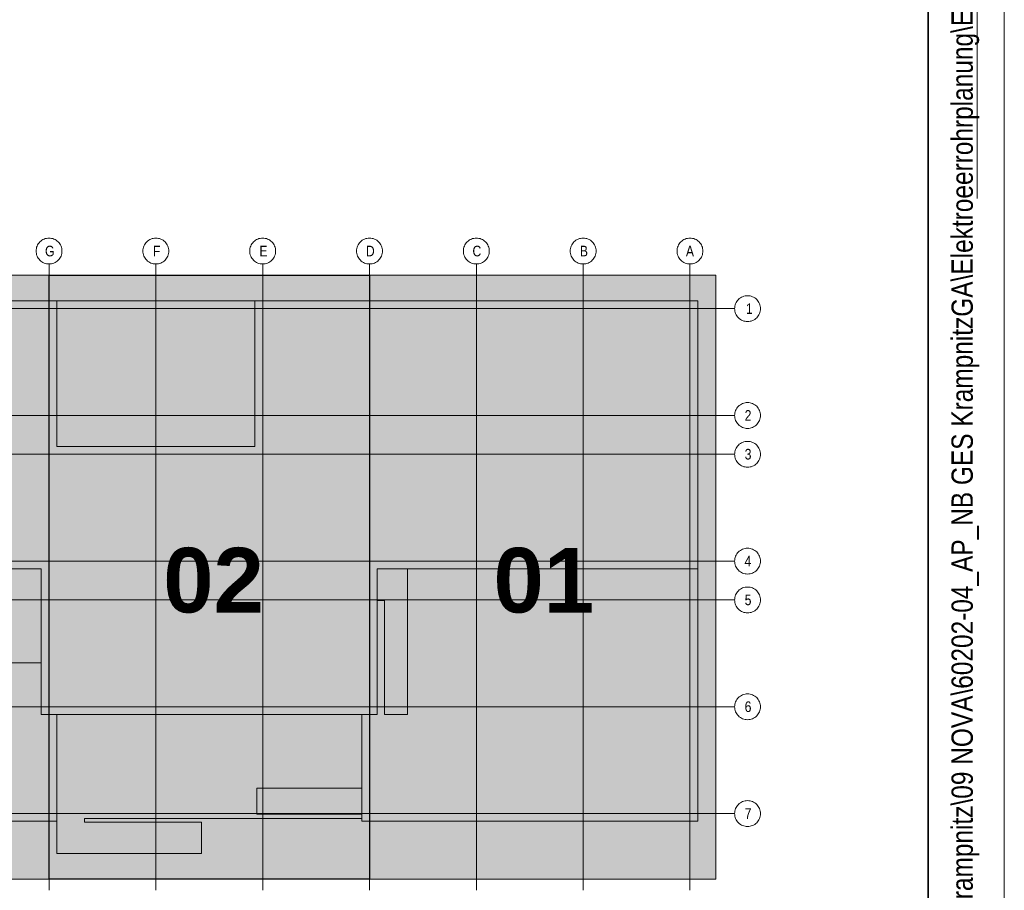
# Model space of a CAD drawing. Extents: x -620 to 300, y 62 to 1107.
# Tile 52 of 256: x 236 to 300, y 239 to 296. Entities that reach past the tile are written whole.
import ezdxf
from ezdxf.lldxf.tags import DXFTag

# ---------------------------------------------------------------- set-up
doc = ezdxf.new("R2010")
doc.units = 0
doc.layers.get('0').update_dxf_attribs({"lineweight": 35})
for name, color, linetype, lineweight in [('iwb_Plankopf Linie', 7, 'Continuous', 13), ('iwb_Plankopf Rahmen', 7, 'Continuous', 35), ('iwb_Plankopf Text', 7, 'Continuous', 18), ('PK_LP', 7, 'Continuous', 9), ('PK_LP_Achsen', 7, 'STRICHPUNKT2', 5)]:
    doc.layers.add(name, color=color, linetype=linetype, lineweight=lineweight)
doc.layers.add('PK_LP_T02', color=7, linetype='Continuous', lineweight=9, true_color=0xff6600)
doc.layers.add('PK_LP_T02_Rest', color=9, linetype='Continuous', lineweight=9, true_color=0x808080)
doc.styles.get("Standard").update_dxf_attribs({"font": 'ARIALN.TTF'})
tags = doc.linetypes.add('grob', pattern=[14, 3, -8, 3]).pattern_tags.tags
tags[8:9] = [DXFTag(74, 4), DXFTag(75, 0), DXFTag(340, '0'), DXFTag(46, 0.0), DXFTag(50, 0.0), DXFTag(44, 0.0), DXFTag(45, 0.0)]
tags[6:7] = [DXFTag(74, 4), DXFTag(75, 0), DXFTag(340, '0'), DXFTag(46, 0.0), DXFTag(50, 0.0), DXFTag(44, 0.0), DXFTag(45, 0.0)]
tags[4:5] = [DXFTag(74, 4), DXFTag(75, 0), DXFTag(340, '0'), DXFTag(46, 0.0), DXFTag(50, 0.0), DXFTag(44, 0.0), DXFTag(45, 0.0)]
tags = doc.linetypes.add('STRICHPUNKT2', pattern=[12.7, 6.35, -3.175, 0, -3.175]).pattern_tags.tags
tags[10:11] = [DXFTag(74, 4), DXFTag(75, 0), DXFTag(340, '0'), DXFTag(46, 0.0), DXFTag(50, 0.0), DXFTag(44, 0.0), DXFTag(45, 0.0)]
tags[8:9] = [DXFTag(74, 4), DXFTag(75, 0), DXFTag(340, '0'), DXFTag(46, 0.0), DXFTag(50, 0.0), DXFTag(44, 0.0), DXFTag(45, 0.0)]
tags[6:7] = [DXFTag(74, 4), DXFTag(75, 0), DXFTag(340, '0'), DXFTag(46, 0.0), DXFTag(50, 0.0), DXFTag(44, 0.0), DXFTag(45, 0.0)]
tags[4:5] = [DXFTag(74, 4), DXFTag(75, 0), DXFTag(340, '0'), DXFTag(46, 0.0), DXFTag(50, 0.0), DXFTag(44, 0.0), DXFTag(45, 0.0)]

# ---------------------------------------------------------------- blocks, each defined once
blk = doc.blocks.new('Blockreferenz-A06G9G5L8I')
at = {"color": 0, "linetype": 'ByBlock', "lineweight": -2, "ltscale": 0.13}
blk.add_solid([(237.643, 240.014), (237.643, 279.685), (258.68, 240.014), (258.68, 279.685)], dxfattribs=at)
at = {"layer": 'PK_LP', "linetype": 'grob', "lineweight": 5, "ltscale": 0.13}
for p, q in [((216.605, 279.685), (237.643, 279.685)), ((237.643, 279.685), (237.643, 240.014)), ((258.68, 279.685), (281.418, 279.685)), ((258.68, 240.014), (258.68, 279.685)), ((281.418, 279.685), (281.418, 240.014)), ((237.643, 240.014), (216.605, 240.014)), ((281.418, 240.014), (258.68, 240.014))]:
    blk.add_line(p, q, dxfattribs=at)
at = {"layer": 'PK_LP', "linetype": 'grob', "lineweight": 30, "ltscale": 0.3}
for p, q in [((237.643, 279.685), (258.68, 279.685)), ((237.643, 240.014), (237.643, 279.685)), ((258.68, 279.685), (258.68, 240.014)), ((258.68, 240.014), (237.643, 240.014))]:
    blk.add_line(p, q, dxfattribs=at)
at = {"layer": 'PK_LP', "linetype": 'ByBlock', "lineweight": -2, "ltscale": 0.13}
for p, q in [((237.643, 240.014), (237.643, 279.685)), ((258.68, 240.014), (258.68, 279.685))]:
    blk.add_line(p, q, dxfattribs=at)
at = {"layer": 'PK_LP', "linetype": 'ByBlock', "lineweight": 13, "ltscale": 0.13}
for p, q in [((209.085, 277.985), (238.15, 277.985)), ((238.15, 277.985), (251.16, 277.985)), ((238.15, 268.423), (238.15, 277.985)), ((238.15, 277.985), (238.15, 268.423)), ((251.16, 277.985), (251.16, 268.423)), ((251.16, 268.423), (251.16, 277.985)), ((251.16, 277.985), (280.225, 277.985)), ((280.225, 277.985), (280.225, 260.395)), ((251.16, 268.423), (238.15, 268.423)), ((238.15, 268.423), (251.16, 268.423)), ((237.135, 260.395), (217.113, 260.395)), ((237.135, 250.833), (237.135, 260.395)), ((280.225, 260.395), (259.188, 260.395)), ((259.188, 260.395), (259.188, 250.833)), ((261.185, 260.395), (259.188, 260.395)), ((259.188, 260.395), (259.188, 258.319)), ((280.225, 260.395), (259.188, 260.395)), ((259.188, 260.395), (259.188, 250.833)), ((261.185, 250.833), (261.185, 260.395)), ((280.225, 243.82), (280.225, 260.395)), ((259.188, 258.319), (259.655, 258.319)), ((259.655, 258.319), (259.655, 250.833)), ((237.135, 254.222), (221.25, 254.222)), ((237.135, 250.833), (237.135, 254.222)), ((238.15, 250.833), (237.135, 250.833)), ((259.188, 250.833), (237.135, 250.833)), ((238.15, 250.833), (238.15, 241.714)), ((258.173, 250.833), (238.15, 250.833)), ((238.15, 243.82), (238.15, 250.833)), ((258.173, 243.996), (258.173, 250.833)), ((259.188, 250.833), (258.173, 250.833)), ((258.173, 250.833), (258.173, 245.994)), ((259.655, 250.833), (261.185, 250.833)), ((251.288, 245.994), (251.288, 244.294)), ((258.173, 245.994), (251.288, 245.994)), ((216.098, 243.82), (238.15, 243.82)), ((239.976, 243.754), (239.976, 243.996)), ((239.976, 243.996), (258.173, 243.996)), ((247.66, 243.754), (239.976, 243.754)), ((247.66, 241.714), (247.66, 243.754)), ((251.288, 244.294), (258.173, 244.294)), ((258.173, 244.294), (258.173, 243.82)), ((258.173, 243.82), (280.225, 243.82)), ((238.15, 241.714), (247.66, 241.714))]:
    blk.add_line(p, q, dxfattribs=at)
at = {"layer": 'PK_LP_Achsen', "linetype": 'ByBlock', "ltscale": 0.13}
for p, q in [((236.986, 281.797), (237.042, 281.859)), ((237.042, 281.859), (237.103, 281.915)), ((237.103, 281.915), (237.17, 281.964)), ((237.17, 281.964), (237.242, 282.007)), ((237.242, 282.007), (237.317, 282.043)), ((237.317, 282.043), (237.396, 282.071)), ((237.396, 282.071), (237.477, 282.091)), ((237.477, 282.091), (237.559, 282.103)), ((237.559, 282.103), (237.643, 282.108)), ((237.643, 282.108), (237.726, 282.103)), ((237.726, 282.103), (237.809, 282.091)), ((237.809, 282.091), (237.889, 282.071)), ((237.889, 282.071), (237.968, 282.043)), ((237.968, 282.043), (238.043, 282.007)), ((238.043, 282.007), (238.115, 281.964)), ((238.115, 281.964), (238.182, 281.915)), ((238.182, 281.915), (238.244, 281.859)), ((238.244, 281.859), (238.3, 281.797)), ((243.998, 281.797), (244.054, 281.859)), ((244.054, 281.859), (244.116, 281.915)), ((244.116, 281.915), (244.183, 281.964)), ((244.183, 281.964), (244.255, 282.007)), ((244.255, 282.007), (244.33, 282.043)), ((244.33, 282.043), (244.408, 282.071)), ((244.408, 282.071), (244.489, 282.091)), ((244.489, 282.091), (244.572, 282.103)), ((244.572, 282.103), (244.655, 282.108)), ((244.655, 282.108), (244.739, 282.103)), ((244.739, 282.103), (244.821, 282.091)), ((244.821, 282.091), (244.902, 282.071)), ((244.902, 282.071), (244.98, 282.043)), ((244.98, 282.043), (245.056, 282.007)), ((245.056, 282.007), (245.127, 281.964)), ((245.127, 281.964), (245.194, 281.915)), ((245.194, 281.915), (245.256, 281.859)), ((245.256, 281.859), (245.312, 281.797)), ((251.011, 281.797), (251.067, 281.859)), ((251.067, 281.859), (251.128, 281.915)), ((251.128, 281.915), (251.195, 281.964)), ((251.195, 281.964), (251.267, 282.007)), ((251.267, 282.007), (251.342, 282.043)), ((251.342, 282.043), (251.421, 282.071)), ((251.421, 282.071), (251.502, 282.091)), ((251.502, 282.091), (251.584, 282.103)), ((251.584, 282.103), (251.668, 282.108)), ((251.668, 282.108), (251.751, 282.103)), ((251.751, 282.103), (251.834, 282.091)), ((251.834, 282.091), (251.914, 282.071)), ((251.914, 282.071), (251.993, 282.043)), ((251.993, 282.043), (252.068, 282.007)), ((252.068, 282.007), (252.14, 281.964)), ((252.14, 281.964), (252.207, 281.915)), ((252.207, 281.915), (252.269, 281.859)), ((252.269, 281.859), (252.325, 281.797)), ((258.023, 281.797), (258.079, 281.859)), ((258.079, 281.859), (258.141, 281.915)), ((258.141, 281.915), (258.208, 281.964)), ((258.208, 281.964), (258.28, 282.007)), ((258.28, 282.007), (258.355, 282.043)), ((258.355, 282.043), (258.433, 282.071)), ((258.433, 282.071), (258.514, 282.091)), ((258.514, 282.091), (258.597, 282.103)), ((258.597, 282.103), (258.68, 282.108)), ((258.68, 282.108), (258.764, 282.103)), ((258.764, 282.103), (258.846, 282.091)), ((258.846, 282.091), (258.927, 282.071)), ((258.927, 282.071), (259.005, 282.043)), ((259.005, 282.043), (259.081, 282.007)), ((259.081, 282.007), (259.152, 281.964)), ((259.152, 281.964), (259.219, 281.915)), ((259.219, 281.915), (259.281, 281.859)), ((259.281, 281.859), (259.337, 281.797)), ((265.036, 281.797), (265.092, 281.859)), ((265.092, 281.859), (265.153, 281.915)), ((265.153, 281.915), (265.22, 281.964)), ((265.22, 281.964), (265.292, 282.007)), ((265.292, 282.007), (265.367, 282.043)), ((265.367, 282.043), (265.446, 282.071)), ((265.446, 282.071), (265.527, 282.091)), ((265.527, 282.091), (265.609, 282.103)), ((265.609, 282.103), (265.693, 282.108)), ((265.693, 282.108), (265.776, 282.103)), ((265.776, 282.103), (265.859, 282.091)), ((265.859, 282.091), (265.939, 282.071)), ((265.939, 282.071), (266.018, 282.043)), ((266.018, 282.043), (266.093, 282.007)), ((266.093, 282.007), (266.165, 281.964)), ((266.165, 281.964), (266.232, 281.915)), ((266.232, 281.915), (266.294, 281.859)), ((266.294, 281.859), (266.35, 281.797)), ((272.048, 281.797), (272.104, 281.859)), ((272.104, 281.859), (272.166, 281.915)), ((272.166, 281.915), (272.233, 281.964)), ((272.233, 281.964), (272.305, 282.007)), ((272.305, 282.007), (272.38, 282.043)), ((272.38, 282.043), (272.458, 282.071)), ((272.458, 282.071), (272.539, 282.091)), ((272.539, 282.091), (272.622, 282.103)), ((272.622, 282.103), (272.705, 282.108)), ((272.705, 282.108), (272.789, 282.103)), ((272.789, 282.103), (272.871, 282.091)), ((272.871, 282.091), (272.952, 282.071)), ((272.952, 282.071), (273.03, 282.043)), ((273.03, 282.043), (273.106, 282.007)), ((273.106, 282.007), (273.177, 281.964)), ((273.177, 281.964), (273.244, 281.915)), ((273.244, 281.915), (273.306, 281.859)), ((273.306, 281.859), (273.362, 281.797)), ((279.061, 281.797), (279.117, 281.859)), ((279.117, 281.859), (279.178, 281.915)), ((279.178, 281.915), (279.245, 281.964)), ((279.245, 281.964), (279.317, 282.007)), ((279.317, 282.007), (279.392, 282.043)), ((279.392, 282.043), (279.471, 282.071)), ((279.471, 282.071), (279.552, 282.091)), ((279.552, 282.091), (279.634, 282.103)), ((279.634, 282.103), (279.718, 282.108)), ((279.718, 282.108), (279.801, 282.103)), ((279.801, 282.103), (279.884, 282.091)), ((279.884, 282.091), (279.964, 282.071)), ((279.964, 282.071), (280.043, 282.043)), ((280.043, 282.043), (280.118, 282.007)), ((280.118, 282.007), (280.19, 281.964)), ((280.19, 281.964), (280.257, 281.915)), ((280.257, 281.915), (280.319, 281.859)), ((280.319, 281.859), (280.375, 281.797)), ((236.793, 281.258), (236.797, 281.341)), ((236.797, 281.174), (236.793, 281.258)), ((236.797, 281.341), (236.809, 281.423)), ((236.809, 281.092), (236.797, 281.174)), ((236.809, 281.423), (236.829, 281.504)), ((236.829, 281.504), (236.857, 281.583)), ((236.857, 281.583), (236.893, 281.658)), ((236.893, 281.658), (236.936, 281.73)), ((236.936, 281.73), (236.986, 281.797)), ((238.3, 281.797), (238.349, 281.73)), ((238.349, 281.73), (238.392, 281.658)), ((238.392, 281.658), (238.428, 281.583)), ((238.428, 281.583), (238.456, 281.504)), ((238.456, 281.504), (238.476, 281.423)), ((238.476, 281.423), (238.489, 281.341)), ((238.489, 281.174), (238.476, 281.092)), ((238.489, 281.341), (238.493, 281.258)), ((238.493, 281.258), (238.489, 281.174)), ((243.805, 281.258), (243.809, 281.341)), ((243.809, 281.174), (243.805, 281.258)), ((243.809, 281.341), (243.822, 281.423)), ((243.822, 281.092), (243.809, 281.174)), ((243.822, 281.423), (243.842, 281.504)), ((243.842, 281.504), (243.87, 281.583)), ((243.87, 281.583), (243.906, 281.658)), ((243.906, 281.658), (243.948, 281.73)), ((243.948, 281.73), (243.998, 281.797)), ((245.312, 281.797), (245.362, 281.73)), ((245.362, 281.73), (245.405, 281.658)), ((245.405, 281.658), (245.44, 281.583)), ((245.44, 281.583), (245.469, 281.504)), ((245.469, 281.504), (245.489, 281.423)), ((245.489, 281.423), (245.501, 281.341)), ((245.501, 281.174), (245.489, 281.092)), ((245.501, 281.341), (245.505, 281.258)), ((245.505, 281.258), (245.501, 281.174)), ((250.818, 281.258), (250.822, 281.341)), ((250.822, 281.174), (250.818, 281.258)), ((250.822, 281.341), (250.834, 281.423)), ((250.834, 281.092), (250.822, 281.174)), ((250.834, 281.423), (250.854, 281.504)), ((250.854, 281.504), (250.882, 281.583)), ((250.882, 281.583), (250.918, 281.658)), ((250.918, 281.658), (250.961, 281.73)), ((250.961, 281.73), (251.011, 281.797)), ((252.325, 281.797), (252.374, 281.73)), ((252.374, 281.73), (252.417, 281.658)), ((252.417, 281.658), (252.453, 281.583)), ((252.453, 281.583), (252.481, 281.504)), ((252.481, 281.504), (252.501, 281.423)), ((252.501, 281.423), (252.514, 281.341)), ((252.514, 281.174), (252.501, 281.092)), ((252.514, 281.341), (252.518, 281.258)), ((252.518, 281.258), (252.514, 281.174)), ((257.83, 281.258), (257.834, 281.341)), ((257.834, 281.174), (257.83, 281.258)), ((257.834, 281.341), (257.847, 281.423)), ((257.847, 281.092), (257.834, 281.174)), ((257.847, 281.423), (257.867, 281.504)), ((257.867, 281.504), (257.895, 281.583)), ((257.895, 281.583), (257.931, 281.658)), ((257.931, 281.658), (257.973, 281.73)), ((257.973, 281.73), (258.023, 281.797)), ((259.337, 281.797), (259.387, 281.73)), ((259.387, 281.73), (259.43, 281.658)), ((259.43, 281.658), (259.465, 281.583)), ((259.465, 281.583), (259.494, 281.504)), ((259.494, 281.504), (259.514, 281.423)), ((259.514, 281.423), (259.526, 281.341)), ((259.526, 281.174), (259.514, 281.092)), ((259.526, 281.341), (259.53, 281.258)), ((259.53, 281.258), (259.526, 281.174)), ((264.843, 281.258), (264.847, 281.341)), ((264.847, 281.174), (264.843, 281.258)), ((264.847, 281.341), (264.859, 281.423)), ((264.859, 281.092), (264.847, 281.174)), ((264.859, 281.423), (264.879, 281.504)), ((264.879, 281.504), (264.907, 281.583)), ((264.907, 281.583), (264.943, 281.658)), ((264.943, 281.658), (264.986, 281.73)), ((264.986, 281.73), (265.036, 281.797)), ((266.35, 281.797), (266.399, 281.73)), ((266.399, 281.73), (266.442, 281.658)), ((266.442, 281.658), (266.478, 281.583)), ((266.478, 281.583), (266.506, 281.504)), ((266.506, 281.504), (266.526, 281.423)), ((266.526, 281.423), (266.539, 281.341)), ((266.539, 281.174), (266.526, 281.092)), ((266.539, 281.341), (266.543, 281.258)), ((266.543, 281.258), (266.539, 281.174)), ((271.855, 281.258), (271.859, 281.341)), ((271.859, 281.174), (271.855, 281.258)), ((271.859, 281.341), (271.872, 281.423)), ((271.872, 281.092), (271.859, 281.174)), ((271.872, 281.423), (271.892, 281.504)), ((271.892, 281.504), (271.92, 281.583)), ((271.92, 281.583), (271.956, 281.658)), ((271.956, 281.658), (271.998, 281.73)), ((271.998, 281.73), (272.048, 281.797)), ((273.362, 281.797), (273.412, 281.73)), ((273.412, 281.73), (273.455, 281.658)), ((273.455, 281.658), (273.49, 281.583)), ((273.49, 281.583), (273.519, 281.504)), ((273.519, 281.504), (273.539, 281.423)), ((273.539, 281.423), (273.551, 281.341)), ((273.551, 281.174), (273.539, 281.092)), ((273.551, 281.341), (273.555, 281.258)), ((273.555, 281.258), (273.551, 281.174)), ((278.868, 281.258), (278.872, 281.341)), ((278.872, 281.174), (278.868, 281.258)), ((278.872, 281.341), (278.884, 281.423)), ((278.884, 281.092), (278.872, 281.174)), ((278.884, 281.423), (278.904, 281.504)), ((278.904, 281.504), (278.932, 281.583)), ((278.932, 281.583), (278.968, 281.658)), ((278.968, 281.658), (279.011, 281.73)), ((279.011, 281.73), (279.061, 281.797)), ((280.375, 281.797), (280.424, 281.73)), ((280.424, 281.73), (280.467, 281.658)), ((280.467, 281.658), (280.503, 281.583)), ((280.503, 281.583), (280.531, 281.504)), ((280.531, 281.504), (280.551, 281.423)), ((280.551, 281.423), (280.564, 281.341)), ((280.564, 281.174), (280.551, 281.092)), ((280.564, 281.341), (280.568, 281.258)), ((280.568, 281.258), (280.564, 281.174)), ((236.829, 281.011), (236.809, 281.092)), ((236.857, 280.932), (236.829, 281.011)), ((236.893, 280.857), (236.857, 280.932)), ((236.936, 280.785), (236.893, 280.857)), ((236.986, 280.718), (236.936, 280.785)), ((237.042, 280.656), (236.986, 280.718)), ((237.103, 280.6), (237.042, 280.656)), ((237.17, 280.551), (237.103, 280.6)), ((237.242, 280.508), (237.17, 280.551)), ((238.115, 280.551), (238.043, 280.508)), ((238.182, 280.6), (238.115, 280.551)), ((238.244, 280.656), (238.182, 280.6)), ((238.3, 280.718), (238.244, 280.656)), ((238.349, 280.785), (238.3, 280.718)), ((238.392, 280.857), (238.349, 280.785)), ((238.428, 280.932), (238.392, 280.857)), ((238.456, 281.011), (238.428, 280.932)), ((238.476, 281.092), (238.456, 281.011)), ((243.842, 281.011), (243.822, 281.092)), ((243.87, 280.932), (243.842, 281.011)), ((243.906, 280.857), (243.87, 280.932)), ((243.948, 280.785), (243.906, 280.857)), ((243.998, 280.718), (243.948, 280.785)), ((244.054, 280.656), (243.998, 280.718)), ((244.116, 280.6), (244.054, 280.656)), ((244.183, 280.551), (244.116, 280.6)), ((244.255, 280.508), (244.183, 280.551)), ((245.127, 280.551), (245.056, 280.508)), ((245.194, 280.6), (245.127, 280.551)), ((245.256, 280.656), (245.194, 280.6)), ((245.312, 280.718), (245.256, 280.656)), ((245.362, 280.785), (245.312, 280.718)), ((245.405, 280.857), (245.362, 280.785)), ((245.44, 280.932), (245.405, 280.857)), ((245.469, 281.011), (245.44, 280.932)), ((245.489, 281.092), (245.469, 281.011)), ((250.854, 281.011), (250.834, 281.092)), ((250.882, 280.932), (250.854, 281.011)), ((250.918, 280.857), (250.882, 280.932)), ((250.961, 280.785), (250.918, 280.857)), ((251.011, 280.718), (250.961, 280.785)), ((251.067, 280.656), (251.011, 280.718)), ((251.128, 280.6), (251.067, 280.656)), ((251.195, 280.551), (251.128, 280.6)), ((251.267, 280.508), (251.195, 280.551)), ((252.14, 280.551), (252.068, 280.508)), ((252.207, 280.6), (252.14, 280.551)), ((252.269, 280.656), (252.207, 280.6)), ((252.325, 280.718), (252.269, 280.656)), ((252.374, 280.785), (252.325, 280.718)), ((252.417, 280.857), (252.374, 280.785)), ((252.453, 280.932), (252.417, 280.857)), ((252.481, 281.011), (252.453, 280.932)), ((252.501, 281.092), (252.481, 281.011)), ((257.867, 281.011), (257.847, 281.092)), ((257.895, 280.932), (257.867, 281.011)), ((257.931, 280.857), (257.895, 280.932)), ((257.973, 280.785), (257.931, 280.857)), ((258.023, 280.718), (257.973, 280.785)), ((258.079, 280.656), (258.023, 280.718)), ((258.141, 280.6), (258.079, 280.656)), ((258.208, 280.551), (258.141, 280.6)), ((258.28, 280.508), (258.208, 280.551)), ((259.152, 280.551), (259.081, 280.508)), ((259.219, 280.6), (259.152, 280.551)), ((259.281, 280.656), (259.219, 280.6)), ((259.337, 280.718), (259.281, 280.656)), ((259.387, 280.785), (259.337, 280.718)), ((259.43, 280.857), (259.387, 280.785)), ((259.465, 280.932), (259.43, 280.857)), ((259.494, 281.011), (259.465, 280.932)), ((259.514, 281.092), (259.494, 281.011)), ((264.879, 281.011), (264.859, 281.092)), ((264.907, 280.932), (264.879, 281.011)), ((264.943, 280.857), (264.907, 280.932)), ((264.986, 280.785), (264.943, 280.857)), ((265.036, 280.718), (264.986, 280.785)), ((265.092, 280.656), (265.036, 280.718)), ((265.153, 280.6), (265.092, 280.656)), ((265.22, 280.551), (265.153, 280.6)), ((265.292, 280.508), (265.22, 280.551)), ((266.165, 280.551), (266.093, 280.508)), ((266.232, 280.6), (266.165, 280.551)), ((266.294, 280.656), (266.232, 280.6)), ((266.35, 280.718), (266.294, 280.656)), ((266.399, 280.785), (266.35, 280.718)), ((266.442, 280.857), (266.399, 280.785)), ((266.478, 280.932), (266.442, 280.857)), ((266.506, 281.011), (266.478, 280.932)), ((266.526, 281.092), (266.506, 281.011)), ((271.892, 281.011), (271.872, 281.092)), ((271.92, 280.932), (271.892, 281.011)), ((271.956, 280.857), (271.92, 280.932)), ((271.998, 280.785), (271.956, 280.857)), ((272.048, 280.718), (271.998, 280.785)), ((272.104, 280.656), (272.048, 280.718)), ((272.166, 280.6), (272.104, 280.656)), ((272.233, 280.551), (272.166, 280.6)), ((272.305, 280.508), (272.233, 280.551)), ((273.177, 280.551), (273.106, 280.508)), ((273.244, 280.6), (273.177, 280.551)), ((273.306, 280.656), (273.244, 280.6)), ((273.362, 280.718), (273.306, 280.656)), ((273.412, 280.785), (273.362, 280.718)), ((273.455, 280.857), (273.412, 280.785)), ((273.49, 280.932), (273.455, 280.857)), ((273.519, 281.011), (273.49, 280.932)), ((273.539, 281.092), (273.519, 281.011)), ((278.904, 281.011), (278.884, 281.092)), ((278.932, 280.932), (278.904, 281.011)), ((278.968, 280.857), (278.932, 280.932)), ((279.011, 280.785), (278.968, 280.857)), ((279.061, 280.718), (279.011, 280.785)), ((279.117, 280.656), (279.061, 280.718)), ((279.178, 280.6), (279.117, 280.656)), ((279.245, 280.551), (279.178, 280.6)), ((279.317, 280.508), (279.245, 280.551)), ((280.19, 280.551), (280.118, 280.508)), ((280.257, 280.6), (280.19, 280.551)), ((280.319, 280.656), (280.257, 280.6)), ((280.375, 280.718), (280.319, 280.656)), ((280.424, 280.785), (280.375, 280.718)), ((280.467, 280.857), (280.424, 280.785)), ((280.503, 280.932), (280.467, 280.857)), ((280.531, 281.011), (280.503, 280.932)), ((280.551, 281.092), (280.531, 281.011)), ((237.317, 280.472), (237.242, 280.508)), ((237.396, 280.444), (237.317, 280.472)), ((237.477, 280.424), (237.396, 280.444)), ((237.559, 280.412), (237.477, 280.424)), ((237.643, 280.408), (237.559, 280.412)), ((237.726, 280.412), (237.643, 280.408)), ((237.809, 280.424), (237.726, 280.412)), ((237.889, 280.444), (237.809, 280.424)), ((237.968, 280.472), (237.889, 280.444)), ((238.043, 280.508), (237.968, 280.472)), ((244.33, 280.472), (244.255, 280.508)), ((244.408, 280.444), (244.33, 280.472)), ((244.489, 280.424), (244.408, 280.444)), ((244.572, 280.412), (244.489, 280.424)), ((244.655, 280.408), (244.572, 280.412)), ((244.739, 280.412), (244.655, 280.408)), ((244.821, 280.424), (244.739, 280.412)), ((244.902, 280.444), (244.821, 280.424)), ((244.98, 280.472), (244.902, 280.444)), ((245.056, 280.508), (244.98, 280.472)), ((251.342, 280.472), (251.267, 280.508)), ((251.421, 280.444), (251.342, 280.472)), ((251.502, 280.424), (251.421, 280.444)), ((251.584, 280.412), (251.502, 280.424)), ((251.668, 280.408), (251.584, 280.412)), ((251.751, 280.412), (251.668, 280.408)), ((251.834, 280.424), (251.751, 280.412)), ((251.914, 280.444), (251.834, 280.424)), ((251.993, 280.472), (251.914, 280.444)), ((252.068, 280.508), (251.993, 280.472)), ((258.355, 280.472), (258.28, 280.508)), ((258.433, 280.444), (258.355, 280.472)), ((258.514, 280.424), (258.433, 280.444)), ((258.597, 280.412), (258.514, 280.424)), ((258.68, 280.408), (258.597, 280.412)), ((258.764, 280.412), (258.68, 280.408)), ((258.846, 280.424), (258.764, 280.412)), ((258.927, 280.444), (258.846, 280.424)), ((259.005, 280.472), (258.927, 280.444)), ((259.081, 280.508), (259.005, 280.472)), ((265.367, 280.472), (265.292, 280.508)), ((265.446, 280.444), (265.367, 280.472)), ((265.527, 280.424), (265.446, 280.444)), ((265.609, 280.412), (265.527, 280.424)), ((265.693, 280.408), (265.609, 280.412)), ((265.776, 280.412), (265.693, 280.408)), ((265.859, 280.424), (265.776, 280.412)), ((265.939, 280.444), (265.859, 280.424)), ((266.018, 280.472), (265.939, 280.444)), ((266.093, 280.508), (266.018, 280.472)), ((272.38, 280.472), (272.305, 280.508)), ((272.458, 280.444), (272.38, 280.472)), ((272.539, 280.424), (272.458, 280.444)), ((272.622, 280.412), (272.539, 280.424)), ((272.705, 280.408), (272.622, 280.412)), ((272.789, 280.412), (272.705, 280.408)), ((272.871, 280.424), (272.789, 280.412)), ((272.952, 280.444), (272.871, 280.424)), ((273.03, 280.472), (272.952, 280.444)), ((273.106, 280.508), (273.03, 280.472)), ((279.392, 280.472), (279.317, 280.508)), ((279.471, 280.444), (279.392, 280.472)), ((279.552, 280.424), (279.471, 280.444)), ((279.634, 280.412), (279.552, 280.424)), ((279.718, 280.408), (279.634, 280.412)), ((279.801, 280.412), (279.718, 280.408)), ((279.884, 280.424), (279.801, 280.412)), ((279.964, 280.444), (279.884, 280.424)), ((280.043, 280.472), (279.964, 280.444)), ((280.118, 280.508), (280.043, 280.472)), ((282.748, 277.878), (282.791, 277.95)), ((282.791, 277.95), (282.841, 278.017)), ((282.841, 278.017), (282.897, 278.079)), ((282.897, 278.079), (282.958, 278.135)), ((282.958, 278.135), (283.025, 278.184)), ((283.025, 278.184), (283.097, 278.227)), ((283.097, 278.227), (283.172, 278.263)), ((283.172, 278.263), (283.251, 278.291)), ((283.251, 278.291), (283.332, 278.311)), ((283.332, 278.311), (283.414, 278.323)), ((283.414, 278.323), (283.498, 278.328)), ((283.498, 278.328), (283.581, 278.323)), ((283.581, 278.323), (283.663, 278.311)), ((283.663, 278.311), (283.744, 278.291)), ((283.744, 278.291), (283.823, 278.263)), ((283.823, 278.263), (283.898, 278.227)), ((283.898, 278.227), (283.97, 278.184)), ((283.97, 278.184), (284.037, 278.135)), ((284.037, 278.135), (284.099, 278.079)), ((284.099, 278.079), (284.155, 278.017)), ((284.155, 278.017), (284.204, 277.95)), ((284.204, 277.95), (284.247, 277.878)), ((282.648, 277.478), (282.652, 277.561)), ((282.652, 277.394), (282.648, 277.478)), ((282.652, 277.561), (282.664, 277.643)), ((282.664, 277.312), (282.652, 277.394)), ((282.664, 277.643), (282.684, 277.724)), ((282.684, 277.231), (282.664, 277.312)), ((282.684, 277.724), (282.712, 277.803)), ((282.712, 277.803), (282.748, 277.878)), ((284.247, 277.878), (284.283, 277.803)), ((284.283, 277.803), (284.311, 277.724)), ((284.311, 277.724), (284.331, 277.643)), ((284.331, 277.312), (284.311, 277.231)), ((284.331, 277.643), (284.344, 277.561)), ((284.344, 277.394), (284.331, 277.312)), ((284.344, 277.561), (284.348, 277.478)), ((284.348, 277.478), (284.344, 277.394)), ((282.712, 277.152), (282.684, 277.231)), ((282.748, 277.077), (282.712, 277.152)), ((282.791, 277.005), (282.748, 277.077)), ((282.841, 276.938), (282.791, 277.005)), ((282.897, 276.877), (282.841, 276.938)), ((282.958, 276.82), (282.897, 276.877)), ((283.025, 276.771), (282.958, 276.82)), ((283.097, 276.728), (283.025, 276.771)), ((283.172, 276.692), (283.097, 276.728)), ((283.251, 276.664), (283.172, 276.692)), ((283.332, 276.644), (283.251, 276.664)), ((283.744, 276.664), (283.663, 276.644)), ((283.823, 276.692), (283.744, 276.664)), ((283.898, 276.728), (283.823, 276.692)), ((283.97, 276.771), (283.898, 276.728)), ((284.037, 276.82), (283.97, 276.771)), ((284.099, 276.877), (284.037, 276.82)), ((284.155, 276.938), (284.099, 276.877)), ((284.204, 277.005), (284.155, 276.938)), ((284.247, 277.077), (284.204, 277.005)), ((284.283, 277.152), (284.247, 277.077)), ((284.311, 277.231), (284.283, 277.152)), ((283.414, 276.632), (283.332, 276.644)), ((283.498, 276.628), (283.414, 276.632)), ((283.581, 276.632), (283.498, 276.628)), ((283.663, 276.644), (283.581, 276.632)), ((282.712, 270.79), (282.748, 270.866)), ((282.748, 270.866), (282.791, 270.937)), ((282.791, 270.937), (282.841, 271.004)), ((282.841, 271.004), (282.897, 271.066)), ((282.897, 271.066), (282.958, 271.122)), ((282.958, 271.122), (283.025, 271.172)), ((283.025, 271.172), (283.097, 271.215)), ((283.097, 271.215), (283.172, 271.25)), ((283.172, 271.25), (283.251, 271.278)), ((283.251, 271.278), (283.332, 271.299)), ((283.332, 271.299), (283.414, 271.311)), ((283.414, 271.311), (283.498, 271.315)), ((283.498, 271.315), (283.581, 271.311)), ((283.581, 271.311), (283.663, 271.299)), ((283.663, 271.299), (283.744, 271.278)), ((283.744, 271.278), (283.823, 271.25)), ((283.823, 271.25), (283.898, 271.215)), ((283.898, 271.215), (283.97, 271.172)), ((283.97, 271.172), (284.037, 271.122)), ((284.037, 271.122), (284.099, 271.066)), ((284.099, 271.066), (284.155, 271.004)), ((284.155, 271.004), (284.204, 270.937)), ((284.204, 270.937), (284.247, 270.866)), ((284.247, 270.866), (284.283, 270.79)), ((282.648, 270.465), (282.652, 270.548)), ((282.652, 270.382), (282.648, 270.465)), ((282.652, 270.548), (282.664, 270.631)), ((282.664, 270.299), (282.652, 270.382)), ((282.664, 270.631), (282.684, 270.712)), ((282.684, 270.218), (282.664, 270.299)), ((282.684, 270.712), (282.712, 270.79)), ((282.712, 270.14), (282.684, 270.218)), ((284.283, 270.79), (284.311, 270.712)), ((284.311, 270.218), (284.283, 270.14)), ((284.311, 270.712), (284.331, 270.631)), ((284.331, 270.299), (284.311, 270.218)), ((284.331, 270.631), (284.344, 270.548)), ((284.344, 270.382), (284.331, 270.299)), ((284.344, 270.548), (284.348, 270.465)), ((284.348, 270.465), (284.344, 270.382)), ((282.748, 270.064), (282.712, 270.14)), ((282.791, 269.993), (282.748, 270.064)), ((282.841, 269.926), (282.791, 269.993)), ((282.897, 269.864), (282.841, 269.926)), ((282.958, 269.808), (282.897, 269.864)), ((283.025, 269.758), (282.958, 269.808)), ((283.097, 269.715), (283.025, 269.758)), ((283.172, 269.68), (283.097, 269.715)), ((283.251, 269.652), (283.172, 269.68)), ((283.332, 269.631), (283.251, 269.652)), ((283.414, 269.619), (283.332, 269.631)), ((283.498, 269.615), (283.414, 269.619)), ((283.581, 269.619), (283.498, 269.615)), ((283.663, 269.631), (283.581, 269.619)), ((283.744, 269.652), (283.663, 269.631)), ((283.823, 269.68), (283.744, 269.652)), ((283.898, 269.715), (283.823, 269.68)), ((283.97, 269.758), (283.898, 269.715)), ((284.037, 269.808), (283.97, 269.758)), ((284.099, 269.864), (284.037, 269.808)), ((284.155, 269.926), (284.099, 269.864)), ((284.204, 269.993), (284.155, 269.926)), ((284.247, 270.064), (284.204, 269.993)), ((284.283, 270.14), (284.247, 270.064)), ((282.712, 268.24), (282.748, 268.316)), ((282.748, 268.316), (282.791, 268.387)), ((282.791, 268.387), (282.841, 268.454)), ((282.841, 268.454), (282.897, 268.516)), ((282.897, 268.516), (282.958, 268.572)), ((282.958, 268.572), (283.025, 268.622)), ((283.025, 268.622), (283.097, 268.665)), ((283.097, 268.665), (283.172, 268.7)), ((283.172, 268.7), (283.251, 268.728)), ((283.251, 268.728), (283.332, 268.749)), ((283.332, 268.749), (283.414, 268.761)), ((283.414, 268.761), (283.498, 268.765)), ((283.498, 268.765), (283.581, 268.761)), ((283.581, 268.761), (283.663, 268.749)), ((283.663, 268.749), (283.744, 268.728)), ((283.744, 268.728), (283.823, 268.7)), ((283.823, 268.7), (283.898, 268.665)), ((283.898, 268.665), (283.97, 268.622)), ((283.97, 268.622), (284.037, 268.572)), ((284.037, 268.572), (284.099, 268.516)), ((284.099, 268.516), (284.155, 268.454)), ((284.155, 268.454), (284.204, 268.387)), ((284.204, 268.387), (284.247, 268.316)), ((284.247, 268.316), (284.283, 268.24)), ((282.648, 267.915), (282.652, 267.998)), ((282.652, 267.832), (282.648, 267.915)), ((282.652, 267.998), (282.664, 268.081)), ((282.664, 267.749), (282.652, 267.832)), ((282.664, 268.081), (282.684, 268.162)), ((282.684, 267.668), (282.664, 267.749)), ((282.684, 268.162), (282.712, 268.24)), ((282.712, 267.59), (282.684, 267.668)), ((284.283, 268.24), (284.311, 268.162)), ((284.311, 267.668), (284.283, 267.59)), ((284.311, 268.162), (284.331, 268.081)), ((284.331, 267.749), (284.311, 267.668)), ((284.331, 268.081), (284.344, 267.998)), ((284.344, 267.832), (284.331, 267.749)), ((284.344, 267.998), (284.348, 267.915)), ((284.348, 267.915), (284.344, 267.832)), ((282.748, 267.514), (282.712, 267.59)), ((282.791, 267.443), (282.748, 267.514)), ((282.841, 267.376), (282.791, 267.443)), ((282.897, 267.314), (282.841, 267.376)), ((282.958, 267.258), (282.897, 267.314)), ((283.025, 267.208), (282.958, 267.258)), ((283.097, 267.165), (283.025, 267.208)), ((283.172, 267.13), (283.097, 267.165)), ((283.251, 267.102), (283.172, 267.13)), ((283.332, 267.081), (283.251, 267.102)), ((283.414, 267.069), (283.332, 267.081)), ((283.498, 267.065), (283.414, 267.069)), ((283.581, 267.069), (283.498, 267.065)), ((283.663, 267.081), (283.581, 267.069)), ((283.744, 267.102), (283.663, 267.081)), ((283.823, 267.13), (283.744, 267.102)), ((283.898, 267.165), (283.823, 267.13)), ((283.97, 267.208), (283.898, 267.165)), ((284.037, 267.258), (283.97, 267.208)), ((284.099, 267.314), (284.037, 267.258)), ((284.155, 267.376), (284.099, 267.314)), ((284.204, 267.443), (284.155, 267.376)), ((284.247, 267.514), (284.204, 267.443)), ((284.283, 267.59), (284.247, 267.514)), ((282.664, 261.068), (282.684, 261.149)), ((282.684, 261.149), (282.712, 261.228)), ((282.712, 261.228), (282.748, 261.303)), ((282.748, 261.303), (282.791, 261.375)), ((282.791, 261.375), (282.841, 261.442)), ((282.841, 261.442), (282.897, 261.504)), ((282.897, 261.504), (282.958, 261.56)), ((282.958, 261.56), (283.025, 261.609)), ((283.025, 261.609), (283.097, 261.652)), ((283.097, 261.652), (283.172, 261.688)), ((283.172, 261.688), (283.251, 261.716)), ((283.251, 261.716), (283.332, 261.736)), ((283.332, 261.736), (283.414, 261.748)), ((283.414, 261.748), (283.498, 261.753)), ((283.498, 261.753), (283.581, 261.748)), ((283.581, 261.748), (283.663, 261.736)), ((283.663, 261.736), (283.744, 261.716)), ((283.744, 261.716), (283.823, 261.688)), ((283.823, 261.688), (283.898, 261.652)), ((283.898, 261.652), (283.97, 261.609)), ((283.97, 261.609), (284.037, 261.56)), ((284.037, 261.56), (284.099, 261.504)), ((284.099, 261.504), (284.155, 261.442)), ((284.155, 261.442), (284.204, 261.375)), ((284.204, 261.375), (284.247, 261.303)), ((284.247, 261.303), (284.283, 261.228)), ((284.283, 261.228), (284.311, 261.149)), ((284.311, 261.149), (284.331, 261.068)), ((282.648, 260.903), (282.652, 260.986)), ((282.652, 260.819), (282.648, 260.903)), ((282.652, 260.986), (282.664, 261.068)), ((282.664, 260.737), (282.652, 260.819)), ((282.684, 260.656), (282.664, 260.737)), ((282.712, 260.577), (282.684, 260.656)), ((282.748, 260.502), (282.712, 260.577)), ((282.791, 260.43), (282.748, 260.502)), ((284.247, 260.502), (284.204, 260.43)), ((284.283, 260.577), (284.247, 260.502)), ((284.311, 260.656), (284.283, 260.577)), ((284.331, 260.737), (284.311, 260.656)), ((284.331, 261.068), (284.344, 260.986)), ((284.344, 260.819), (284.331, 260.737)), ((284.344, 260.986), (284.348, 260.903)), ((284.348, 260.903), (284.344, 260.819)), ((282.841, 260.363), (282.791, 260.43)), ((282.897, 260.302), (282.841, 260.363)), ((282.958, 260.245), (282.897, 260.302)), ((283.025, 260.196), (282.958, 260.245)), ((283.097, 260.153), (283.025, 260.196)), ((283.172, 260.117), (283.097, 260.153)), ((283.251, 260.089), (283.172, 260.117)), ((283.332, 260.069), (283.251, 260.089)), ((283.414, 260.057), (283.332, 260.069)), ((283.498, 260.053), (283.414, 260.057)), ((283.581, 260.057), (283.498, 260.053)), ((283.663, 260.069), (283.581, 260.057)), ((283.744, 260.089), (283.663, 260.069)), ((283.823, 260.117), (283.744, 260.089)), ((283.898, 260.153), (283.823, 260.117)), ((283.97, 260.196), (283.898, 260.153)), ((284.037, 260.245), (283.97, 260.196)), ((284.099, 260.302), (284.037, 260.245)), ((284.155, 260.363), (284.099, 260.302)), ((284.204, 260.43), (284.155, 260.363)), ((283.332, 259.186), (283.414, 259.198)), ((283.414, 259.198), (283.498, 259.203)), ((283.498, 259.203), (283.581, 259.198)), ((283.581, 259.198), (283.663, 259.186)), ((282.664, 258.518), (282.684, 258.599)), ((282.684, 258.599), (282.712, 258.678)), ((282.712, 258.678), (282.748, 258.753)), ((282.748, 258.753), (282.791, 258.825)), ((282.791, 258.825), (282.841, 258.892)), ((282.841, 258.892), (282.897, 258.954)), ((282.897, 258.954), (282.958, 259.01)), ((282.958, 259.01), (283.025, 259.059)), ((283.025, 259.059), (283.097, 259.102)), ((283.097, 259.102), (283.172, 259.138)), ((283.172, 259.138), (283.251, 259.166)), ((283.251, 259.166), (283.332, 259.186)), ((283.663, 259.186), (283.744, 259.166)), ((283.744, 259.166), (283.823, 259.138)), ((283.823, 259.138), (283.898, 259.102)), ((283.898, 259.102), (283.97, 259.059)), ((283.97, 259.059), (284.037, 259.01)), ((284.037, 259.01), (284.099, 258.954)), ((284.099, 258.954), (284.155, 258.892)), ((284.155, 258.892), (284.204, 258.825)), ((284.204, 258.825), (284.247, 258.753)), ((284.247, 258.753), (284.283, 258.678)), ((284.283, 258.678), (284.311, 258.599)), ((284.311, 258.599), (284.331, 258.518)), ((282.648, 258.353), (282.652, 258.436)), ((282.652, 258.269), (282.648, 258.353)), ((282.652, 258.436), (282.664, 258.518)), ((282.664, 258.187), (282.652, 258.269)), ((282.684, 258.106), (282.664, 258.187)), ((282.712, 258.027), (282.684, 258.106)), ((282.748, 257.952), (282.712, 258.027)), ((282.791, 257.88), (282.748, 257.952)), ((284.247, 257.952), (284.204, 257.88)), ((284.283, 258.027), (284.247, 257.952)), ((284.311, 258.106), (284.283, 258.027)), ((284.331, 258.187), (284.311, 258.106)), ((284.331, 258.518), (284.344, 258.436)), ((284.344, 258.269), (284.331, 258.187)), ((284.344, 258.436), (284.348, 258.353)), ((284.348, 258.353), (284.344, 258.269)), ((282.841, 257.813), (282.791, 257.88)), ((282.897, 257.752), (282.841, 257.813)), ((282.958, 257.695), (282.897, 257.752)), ((283.025, 257.646), (282.958, 257.695)), ((283.097, 257.603), (283.025, 257.646)), ((283.172, 257.567), (283.097, 257.603)), ((283.251, 257.539), (283.172, 257.567)), ((283.332, 257.519), (283.251, 257.539)), ((283.414, 257.507), (283.332, 257.519)), ((283.498, 257.503), (283.414, 257.507)), ((283.581, 257.507), (283.498, 257.503)), ((283.663, 257.519), (283.581, 257.507)), ((283.744, 257.539), (283.663, 257.519)), ((283.823, 257.567), (283.744, 257.539)), ((283.898, 257.603), (283.823, 257.567)), ((283.97, 257.646), (283.898, 257.603)), ((284.037, 257.695), (283.97, 257.646)), ((284.099, 257.752), (284.037, 257.695)), ((284.155, 257.813), (284.099, 257.752)), ((284.204, 257.88), (284.155, 257.813)), ((283.025, 252.047), (283.097, 252.09)), ((283.097, 252.09), (283.172, 252.125)), ((283.172, 252.125), (283.251, 252.153)), ((283.251, 252.153), (283.332, 252.174)), ((283.332, 252.174), (283.414, 252.186)), ((283.414, 252.186), (283.498, 252.19)), ((283.498, 252.19), (283.581, 252.186)), ((283.581, 252.186), (283.663, 252.174)), ((283.663, 252.174), (283.744, 252.153)), ((283.744, 252.153), (283.823, 252.125)), ((283.823, 252.125), (283.898, 252.09)), ((283.898, 252.09), (283.97, 252.047)), ((282.652, 251.423), (282.664, 251.506)), ((282.664, 251.506), (282.684, 251.587)), ((282.684, 251.587), (282.712, 251.665)), ((282.712, 251.665), (282.748, 251.741)), ((282.748, 251.741), (282.791, 251.812)), ((282.791, 251.812), (282.841, 251.879)), ((282.841, 251.879), (282.897, 251.941)), ((282.897, 251.941), (282.958, 251.997)), ((282.958, 251.997), (283.025, 252.047)), ((283.97, 252.047), (284.037, 251.997)), ((284.037, 251.997), (284.099, 251.941)), ((284.099, 251.941), (284.155, 251.879)), ((284.155, 251.879), (284.204, 251.812)), ((284.204, 251.812), (284.247, 251.741)), ((284.247, 251.741), (284.283, 251.665)), ((284.283, 251.665), (284.311, 251.587)), ((284.311, 251.587), (284.331, 251.506)), ((284.331, 251.506), (284.344, 251.423)), ((282.648, 251.34), (282.652, 251.423)), ((282.652, 251.257), (282.648, 251.34)), ((282.664, 251.174), (282.652, 251.257)), ((282.684, 251.093), (282.664, 251.174)), ((282.712, 251.015), (282.684, 251.093)), ((282.748, 250.939), (282.712, 251.015)), ((282.791, 250.868), (282.748, 250.939)), ((282.841, 250.801), (282.791, 250.868)), ((282.897, 250.739), (282.841, 250.801)), ((284.155, 250.801), (284.099, 250.739)), ((284.204, 250.868), (284.155, 250.801)), ((284.247, 250.939), (284.204, 250.868)), ((284.283, 251.015), (284.247, 250.939)), ((284.311, 251.093), (284.283, 251.015)), ((284.331, 251.174), (284.311, 251.093)), ((284.344, 251.257), (284.331, 251.174)), ((284.344, 251.423), (284.348, 251.34)), ((284.348, 251.34), (284.344, 251.257)), ((282.958, 250.683), (282.897, 250.739)), ((283.025, 250.633), (282.958, 250.683)), ((283.097, 250.59), (283.025, 250.633)), ((283.172, 250.555), (283.097, 250.59)), ((283.251, 250.527), (283.172, 250.555)), ((283.332, 250.506), (283.251, 250.527)), ((283.414, 250.494), (283.332, 250.506)), ((283.498, 250.49), (283.414, 250.494)), ((283.581, 250.494), (283.498, 250.49)), ((283.663, 250.506), (283.581, 250.494)), ((283.744, 250.527), (283.663, 250.506)), ((283.823, 250.555), (283.744, 250.527)), ((283.898, 250.59), (283.823, 250.555)), ((283.97, 250.633), (283.898, 250.59)), ((284.037, 250.683), (283.97, 250.633)), ((284.099, 250.739), (284.037, 250.683)), ((282.897, 244.929), (282.958, 244.985)), ((282.958, 244.985), (283.025, 245.034)), ((283.025, 245.034), (283.097, 245.077)), ((283.097, 245.077), (283.172, 245.113)), ((283.172, 245.113), (283.251, 245.141)), ((283.251, 245.141), (283.332, 245.161)), ((283.332, 245.161), (283.414, 245.173)), ((283.414, 245.173), (283.498, 245.178)), ((283.498, 245.178), (283.581, 245.173)), ((283.581, 245.173), (283.663, 245.161)), ((283.663, 245.161), (283.744, 245.141)), ((283.744, 245.141), (283.823, 245.113)), ((283.823, 245.113), (283.898, 245.077)), ((283.898, 245.077), (283.97, 245.034)), ((283.97, 245.034), (284.037, 244.985)), ((284.037, 244.985), (284.099, 244.929)), ((282.648, 244.328), (282.652, 244.411)), ((282.652, 244.244), (282.648, 244.328)), ((282.652, 244.411), (282.664, 244.493)), ((282.664, 244.493), (282.684, 244.574)), ((282.684, 244.574), (282.712, 244.653)), ((282.712, 244.653), (282.748, 244.728)), ((282.748, 244.728), (282.791, 244.8)), ((282.791, 244.8), (282.841, 244.867)), ((282.841, 244.867), (282.897, 244.929)), ((284.099, 244.929), (284.155, 244.867)), ((284.155, 244.867), (284.204, 244.8)), ((284.204, 244.8), (284.247, 244.728)), ((284.247, 244.728), (284.283, 244.653)), ((284.283, 244.653), (284.311, 244.574)), ((284.311, 244.574), (284.331, 244.493)), ((284.331, 244.493), (284.344, 244.411)), ((284.344, 244.411), (284.348, 244.328)), ((284.348, 244.328), (284.344, 244.244)), ((282.664, 244.162), (282.652, 244.244)), ((282.684, 244.081), (282.664, 244.162)), ((282.712, 244.002), (282.684, 244.081)), ((282.748, 243.927), (282.712, 244.002)), ((282.791, 243.855), (282.748, 243.927)), ((282.841, 243.788), (282.791, 243.855)), ((282.897, 243.727), (282.841, 243.788)), ((282.958, 243.67), (282.897, 243.727)), ((284.099, 243.727), (284.037, 243.67)), ((284.155, 243.788), (284.099, 243.727)), ((284.204, 243.855), (284.155, 243.788)), ((284.247, 243.927), (284.204, 243.855)), ((284.283, 244.002), (284.247, 243.927)), ((284.311, 244.081), (284.283, 244.002)), ((284.331, 244.162), (284.311, 244.081)), ((284.344, 244.244), (284.331, 244.162)), ((283.025, 243.621), (282.958, 243.67)), ((283.097, 243.578), (283.025, 243.621)), ((283.172, 243.542), (283.097, 243.578)), ((283.251, 243.514), (283.172, 243.542)), ((283.332, 243.494), (283.251, 243.514)), ((283.414, 243.482), (283.332, 243.494)), ((283.498, 243.478), (283.414, 243.482)), ((283.581, 243.482), (283.498, 243.478)), ((283.663, 243.494), (283.581, 243.482)), ((283.744, 243.514), (283.663, 243.494)), ((283.823, 243.542), (283.744, 243.514)), ((283.898, 243.578), (283.823, 243.542)), ((283.97, 243.621), (283.898, 243.578)), ((284.037, 243.67), (283.97, 243.621))]:
    blk.add_line(p, q, dxfattribs=at)
at = {"layer": 'PK_LP_Achsen', "linetype": 'STRICHPUNKT2', "ltscale": 0.13}
for p, q in [((237.643, 280.408), (237.643, 239.291)), ((244.655, 280.408), (244.655, 239.291)), ((251.668, 280.408), (251.668, 239.291)), ((258.68, 280.408), (258.68, 239.291)), ((265.693, 280.408), (265.693, 239.291)), ((272.705, 280.408), (272.705, 239.291)), ((279.718, 280.408), (279.718, 239.291)), ((128.038, 277.478), (282.648, 277.478)), ((128.038, 270.465), (282.648, 270.465)), ((128.038, 267.915), (282.648, 267.915)), ((128.038, 260.903), (282.648, 260.903)), ((128.038, 258.353), (282.648, 258.353)), ((128.038, 251.34), (282.648, 251.34)), ((128.038, 244.328), (282.648, 244.328))]:
    blk.add_line(p, q, dxfattribs=at)
at = {"layer": 'PK_LP_T02_Rest', "linetype": 'ByBlock', "lineweight": -2, "ltscale": 0.13}
for points in [[(216.605, 240.014), (216.605, 279.685), (237.643, 240.014), (237.643, 279.685)], [(258.68, 240.014), (258.68, 279.685), (281.418, 240.014), (281.418, 279.685)]]:
    blk.add_solid(points, dxfattribs=at)
at = {"layer": 'PK_LP', "linetype": 'ByBlock', "lineweight": 25, "ltscale": 0.25, "char_height": 4.25, "attachment_point": 1}
for s, insert in [('{\\fArial|b1|i0;02}', (245.14, 261.778)), ('{\\fArial|b1|i0;01}', (266.818, 261.774))]:
    blk.add_mtext(s, dxfattribs=dict(at, insert=insert))
at = {"layer": 'PK_LP_Achsen', "linetype": 'ByBlock', "ltscale": 0.13, "char_height": 0.69538, "attachment_point": 1}
for s, insert in [('{\\fArial Narrow;G}', (237.379, 281.605)), ('{\\fArial Narrow;F}', (244.463, 281.605)), ('{\\fArial Narrow;E}', (251.455, 281.605)), ('{\\fArial Narrow;D}', (258.445, 281.605)), ('{\\fArial Narrow;C}', (265.441, 281.605)), ('{\\fArial Narrow;B}', (272.49, 281.605)), ('{\\fArial Narrow;A}', (279.451, 281.605)), ('{\\fArial Narrow;1}', (283.393, 277.824)), ('{\\fArial Narrow;2}', (283.308, 270.812)), ('{\\fArial Narrow;3}', (283.311, 268.268)), ('{\\fArial Narrow;4}', (283.3, 261.25)), ('{\\fArial Narrow;5}', (283.309, 258.706)), ('{\\fArial Narrow;6}', (283.309, 251.693)), ('{\\fArial Narrow;7}', (283.313, 244.675))]:
    blk.add_mtext(s, dxfattribs=dict(at, insert=insert))

msp = doc.modelspace()

# ---------------------------------------------------------------- linework, layer by layer
at = {"layer": 'iwb_Plankopf Linie', "ltscale": 0.13}
msp.add_line((295.353, 67.433), (295.353, 359.433), dxfattribs=at)
at = {"layer": 'iwb_Plankopf Rahmen', "ltscale": 0.35}
msp.add_line((295.353, 359.433), (295.353, 67.433), dxfattribs=at)
at = {"layer": 'iwb_Plankopf Rahmen', "color": 8, "lineweight": 13, "ltscale": 0.13, "true_color": 0x808080}
msp.add_lwpolyline([(300.353, 62.433), (-619.647, 62.433), (-619.647, 1107.433), (300.353, 1107.433), (300.353, 62.433)], close=True, dxfattribs=at)
at = {"layer": 'iwb_Plankopf Rahmen', "ltscale": 0.35}
msp.add_lwpolyline([(-599.647, 67.433), (-599.647, 1102.433), (295.353, 1102.433), (295.353, 67.433), (-599.647, 67.433)], close=True, dxfattribs=at)

# ---------------------------------------------------------------- block references
at = {"layer": 'PK_LP_T02', "ltscale": 0.13}
msp.add_blockref('Blockreferenz-A06G9G5L8I', (0, 0), dxfattribs=at)

# ---------------------------------------------------------------- texts
at = {"layer": 'iwb_Plankopf Text', "ltscale": 0.18, "insert": (296.886, 74.512), "char_height": 1.4, "attachment_point": 1, "rotation": 90, "line_spacing_factor": 1.002}
msp.add_mtext('{\\fArial Narrow;\\\\srvnovamd01\\Nova_MD\\TGA\\60202 Pro Potsdam\\04 NB GES Krampnitz\\09 NOVA\\60202-04_AP_NB GES Krampnitz\\TGA\\Elektro\\Leerrohrplanung\\E_Leerrohr_1OG.n4m007KRA_ELT_5_LR_01_002_P_A}', dxfattribs=at)

doc.saveas('drawing.dxf')
